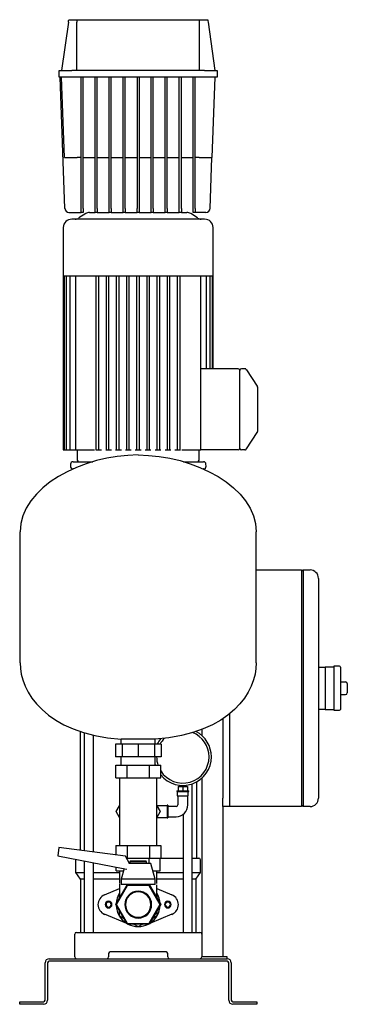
# Model space of a CAD drawing. Header units: millimetres. Extents: x 14 to 1272, y 16 to 1181.
# Tile 4 of 4: x 885 to 1272, y 16 to 1181. Entities that reach past the tile are written whole.
import ezdxf

# ---------------------------------------------------------------- set-up
doc = ezdxf.new("R2010")
doc.units = ezdxf.units.MM

msp = doc.modelspace()

# ---------------------------------------------------------------- linework, layer by layer
at = {"color": 7, "linetype": 'Continuous', "lineweight": 25}
for p, q in [((942.2, 1178.1), (934.2, 1121.2)), ((942.7, 1181.2), (952.2, 1181.2)), ((952.2, 1181.2), (1097.2, 1181.2)), ((952.2, 1121.2), (952.2, 1178.1)), ((1097.2, 1181.2), (1106.8, 1181.2)), ((1097.2, 1121.2), (1097.2, 1178.1)), ((1107.2, 1178.1), (1115.2, 1121.2)), ((931.2, 1113.2), (931.2, 1121.2)), ((931.2, 1121.2), (946.2, 1121.2)), ((1103.2, 1121.2), (946.2, 1121.2)), ((1103.2, 1121.2), (1118.2, 1121.2)), ((1118.2, 1121.2), (1118.2, 1113.2)), ((946.2, 1113.2), (931.2, 1113.2)), ((937.9, 958), (932.5, 1113.2)), ((937.5, 1018.2), (934.2, 1113.2)), ((1103.2, 1113.2), (946.2, 1113.2)), ((957.2, 958), (957.2, 1113.2)), ((959.7, 958), (959.7, 1113.2)), ((973.8, 958), (973.8, 1113.2)), ((976.3, 958), (976.3, 1113.2)), ((990.4, 958), (990.4, 1113.2)), ((992.9, 958), (992.9, 1113.2)), ((1006.9, 958), (1006.9, 1113.2)), ((1009.4, 958), (1009.4, 1113.2)), ((1023.5, 1113.2), (1023.5, 958)), ((1026, 1113.2), (1026, 958)), ((1040, 958), (1040, 1113.2)), ((1042.5, 958), (1042.5, 1113.2)), ((1056.6, 958), (1056.6, 1113.2)), ((1059.1, 958), (1059.1, 1113.2)), ((1073.2, 958), (1073.2, 1113.2)), ((1075.7, 958), (1075.7, 1113.2)), ((1089.7, 958), (1089.7, 1113.2)), ((1092.2, 958), (1092.2, 1113.2)), ((1118.2, 1113.2), (1103.2, 1113.2)), ((1115.2, 1113.2), (1111.9, 1018.2)), ((957.2, 1018.2), (952.5, 1018.2)), ((959.7, 1018.2), (973.8, 1018.2)), ((976.3, 1018.2), (990.4, 1018.2)), ((992.9, 1018.2), (1006.9, 1018.2)), ((1009.4, 1018.2), (1023.5, 1018.2)), ((1026, 1018.2), (1040, 1018.2)), ((1042.5, 1018.2), (1056.6, 1018.2)), ((1059.1, 1018.2), (1073.2, 1018.2)), ((1075.7, 1018.2), (1089.7, 1018.2)), ((1096.9, 1018.2), (1092.2, 1018.2)), ((1109.8, 958), (1111.9, 1018.2)), ((957.2, 953.2), (957.2, 958)), ((959.7, 958), (959.7, 953.2)), ((973.8, 953.2), (973.8, 958)), ((976.3, 958), (976.3, 953.2)), ((990.4, 953.2), (990.4, 958)), ((992.9, 958), (992.9, 953.2)), ((1006.9, 953.2), (1006.9, 958)), ((1009.4, 958), (1009.4, 953.2)), ((1023.5, 953.2), (1023.5, 958)), ((1026, 958), (1026, 953.2)), ((1040, 953.2), (1040, 958)), ((1042.5, 958), (1042.5, 953.2)), ((1056.6, 953.2), (1056.6, 958)), ((1059.1, 958), (1059.1, 953.2)), ((1073.2, 953.2), (1073.2, 958)), ((1075.7, 958), (1075.7, 953.2)), ((1089.7, 953.2), (1089.7, 958)), ((1092.2, 958), (1092.2, 953.2)), ((942.9, 953.2), (957.2, 953.2)), ((1024.7, 945.2), (946.2, 945.2)), ((962.7, 951.9), (954.7, 946.6)), ((959.7, 953.2), (957.2, 953.2)), ((967.2, 953.2), (973.8, 953.2)), ((976.3, 953.2), (973.8, 953.2)), ((976.3, 953.2), (990.4, 953.2)), ((992.9, 953.2), (990.4, 953.2)), ((992.9, 953.2), (1006.9, 953.2)), ((1009.4, 953.2), (1006.9, 953.2)), ((1009.4, 953.2), (1023.5, 953.2)), ((1026, 953.2), (1023.5, 953.2)), ((1103.2, 945.2), (1024.7, 945.2)), ((1026, 953.2), (1040, 953.2)), ((1042.5, 953.2), (1040, 953.2)), ((1042.5, 953.2), (1056.6, 953.2)), ((1059.1, 953.2), (1056.6, 953.2)), ((1059.1, 953.2), (1073.2, 953.2)), ((1075.7, 953.2), (1073.2, 953.2)), ((1075.7, 953.2), (1082.3, 953.2)), ((1094.7, 946.6), (1086.7, 951.9)), ((1092.2, 953.2), (1089.7, 953.2)), ((1104.8, 953.2), (1092.2, 953.2)), ((936.2, 935.2), (936.2, 878.2)), ((1113.2, 878.2), (1113.2, 935.2)), ((936.2, 878.2), (936.2, 672.2)), ((936.2, 878.2), (937.1, 878.2)), ((937.1, 878.2), (937.1, 672.2)), ((937.1, 878.2), (939.7, 878.2)), ((939.7, 878.2), (939.6, 672.2)), ((939.7, 878.2), (944.2, 878.2)), ((944, 878.2), (944, 672.2)), ((944.2, 878.2), (950.9, 878.2)), ((950.7, 878.2), (950.7, 672.2)), ((950.9, 878.2), (975.9, 878.2)), ((975.2, 672.2), (975.2, 878.2)), ((975.9, 878.2), (988.1, 878.2)), ((978.2, 672.2), (978.2, 878.2)), ((987.2, 672.2), (987.2, 878.2)), ((988.1, 878.2), (1000.3, 878.2)), ((990.2, 672.2), (990.2, 878.2)), ((999.2, 672.2), (999.2, 878.2)), ((1000.3, 878.2), (1012.5, 878.2)), ((1002.2, 672.2), (1002.2, 878.2)), ((1011.2, 672.2), (1011.2, 878.2)), ((1012.5, 878.2), (1024.7, 878.2)), ((1014.2, 672.2), (1014.2, 878.2)), ((1023.2, 672.2), (1023.2, 878.2)), ((1024.7, 878.2), (1036.9, 878.2)), ((1026.2, 672.2), (1026.2, 878.2)), ((1035.2, 672.2), (1035.2, 878.2)), ((1036.9, 878.2), (1049.1, 878.2)), ((1038.2, 672.2), (1038.2, 878.2)), ((1047.2, 672.2), (1047.2, 878.2)), ((1049.1, 878.2), (1061.4, 878.2)), ((1050.2, 672.2), (1050.2, 878.2)), ((1059.2, 672.2), (1059.2, 878.2)), ((1061.4, 878.2), (1073.6, 878.2)), ((1062.2, 672.2), (1062.2, 878.2)), ((1071.2, 672.2), (1071.2, 878.2)), ((1073.6, 878.2), (1098.5, 878.2)), ((1074.2, 672.2), (1074.2, 878.2)), ((1098.5, 878.2), (1105.3, 878.2)), ((1098.8, 760.2), (1098.8, 878.2)), ((1105.3, 878.2), (1109.8, 878.2)), ((1105.4, 768.2), (1105.4, 878.2)), ((1109.9, 768.2), (1109.8, 878.2)), ((1109.8, 878.2), (1112.4, 878.2)), ((1112.4, 768.2), (1112.4, 878.2)), ((1112.4, 878.2), (1113.2, 878.2)), ((1113.2, 768.2), (1113.2, 878.2)), ((1142.7, 768.2), (1098.8, 768.2)), ((1098.8, 672.2), (1098.8, 760.2)), ((1144.7, 760.2), (1144.7, 766.3)), ((1144.7, 680.2), (1144.7, 760.2)), ((1150.7, 768.2), (1146.6, 768.2)), ((1150.7, 768.2), (1150.7, 768.2)), ((1152.2, 767.5), (1151.8, 767.8)), ((1152.8, 766.4), (1152.6, 766.9)), ((1152.6, 766.9), (1165.4, 747.7)), ((1165.6, 747.1), (1165.4, 747.7)), ((1165.7, 746.9), (1165.5, 747.2)), ((1165.7, 746.7), (1165.7, 746.7)), ((1165.7, 746.7), (1165.7, 746.6)), ((1165.7, 743.3), (1165.7, 697.2)), ((1152.6, 673.5), (1165.4, 692.7)), ((1144.7, 678.1), (1144.7, 680.2)), ((936.2, 672.2), (937.1, 672.2)), ((937.1, 672.2), (938.6, 672.2)), ((938.6, 672.2), (939.6, 672.2)), ((939.6, 672.2), (941.1, 672.2)), ((941.1, 672.2), (944, 672.2)), ((944, 672.2), (945.5, 672.2)), ((945.5, 672.2), (950.7, 672.2)), ((950.7, 672.2), (952.2, 672.2)), ((952.2, 672.2), (971.6, 672.2)), ((952.7, 672.2), (952.7, 660.2)), ((971.6, 672.2), (973, 672.2)), ((974.6, 672.2), (975.2, 672.2)), ((975.2, 672.2), (976.7, 672.2)), ((976.7, 672.2), (978.2, 672.2)), ((978.2, 672.2), (981.4, 672.2)), ((986.3, 672.2), (987.2, 672.2)), ((987.2, 672.2), (988.7, 672.2)), ((988.7, 672.2), (990.2, 672.2)), ((990.2, 672.2), (993.1, 672.2)), ((998, 672.2), (999.2, 672.2)), ((999.2, 672.2), (1000.7, 672.2)), ((1000.7, 672.2), (1002.2, 672.2)), ((1002.2, 672.2), (1004.8, 672.2)), ((1009.7, 672.2), (1011.2, 672.2)), ((1011.2, 672.2), (1012.7, 672.2)), ((1012.7, 672.2), (1014.2, 672.2)), ((1014.2, 672.2), (1016.5, 672.2)), ((1021.3, 672.2), (1023.2, 672.2)), ((1023.2, 672.2), (1024.7, 672.2)), ((1024.7, 672.2), (1026.2, 672.2)), ((1026.2, 672.2), (1028.1, 672.2)), ((1033, 672.2), (1035.2, 672.2)), ((1035.2, 672.2), (1036.7, 672.2)), ((1036.7, 672.2), (1038.2, 672.2)), ((1038.2, 672.2), (1039.8, 672.2)), ((1044.7, 672.2), (1047.2, 672.2)), ((1047.2, 672.2), (1048.7, 672.2)), ((1048.7, 672.2), (1050.2, 672.2)), ((1050.2, 672.2), (1051.5, 672.2)), ((1056.4, 672.2), (1059.2, 672.2)), ((1059.2, 672.2), (1060.7, 672.2)), ((1060.7, 672.2), (1062.2, 672.2)), ((1062.2, 672.2), (1063.2, 672.2)), ((1068, 672.2), (1071.2, 672.2)), ((1071.2, 672.2), (1072.7, 672.2)), ((1072.7, 672.2), (1074.2, 672.2)), ((1074.2, 672.2), (1074.8, 672.2)), ((1076.4, 672.2), (1077.9, 672.2)), ((1077.9, 672.2), (1097.3, 672.2)), ((1096.7, 660.2), (1096.7, 672.2)), ((1097.3, 672.2), (1098.8, 672.2)), ((1098.8, 672.2), (1098.8, 672.2)), ((1142.7, 672.2), (1098.8, 672.2)), ((1144.7, 674.1), (1144.7, 674.5)), ((1150.7, 672.2), (1146.6, 672.2)), ((1150.7, 672.2), (1150.7, 672.3)), ((1150.7, 672.2), (1150.7, 672.3)), ((1152.6, 673.5), (1152.8, 674)), ((944.7, 655.3), (944.6, 652.8)), ((947.7, 658.2), (971.1, 658.2)), ((1078.4, 658.2), (1101.8, 658.2)), ((1104.9, 652.8), (1104.8, 655.3)), ((948, 649.7), (947.6, 649.7)), ((1101.9, 649.7), (1101.4, 649.7)), ((885.2, 420.2), (885.2, 575.2)), ((1164.2, 420.2), (1164.2, 575.2)), ((1164.2, 530.2), (1217.7, 530.2)), ((1217.7, 528.2), (1219.7, 530.2)), ((1217.7, 530.2), (1217.7, 510.2)), ((1219.7, 530.2), (1219.7, 510.2)), ((1219.7, 530.2), (1227.7, 530.2)), ((1237.7, 520.2), (1237.7, 510.2)), ((1217.7, 510.2), (1217.7, 270.2)), ((1219.7, 510.2), (1219.7, 270.2)), ((1237.7, 510.2), (1237.7, 270.2)), ((1237.7, 415.2), (1245.7, 415.2)), ((1255.7, 415.2), (1245.7, 415.2)), ((1245.7, 415.2), (1245.7, 405.2)), ((1262.7, 416.2), (1255.7, 416.2)), ((1255.7, 416.2), (1255.7, 390.2)), ((1263.7, 415.2), (1263.7, 365.2)), ((1245.7, 405.2), (1245.7, 390.2)), ((1263.7, 397.7), (1269.7, 397.7)), ((1245.7, 390.2), (1245.7, 375.2)), ((1255.7, 390.2), (1255.7, 364.2)), ((1271.7, 395.7), (1271.7, 384.7)), ((1245.7, 375.2), (1245.7, 365.2)), ((1263.7, 382.7), (1269.7, 382.7)), ((1245.7, 365.2), (1237.7, 365.2)), ((1245.7, 365.2), (1255.7, 365.2)), ((1255.7, 364.2), (1262.7, 364.2)), ((1124.7, 354.1), (1124.7, 260.2)), ((1132.7, 360.1), (1132.7, 270.2)), ((1132.7, 360.1), (1132.7, 260.2)), ((956, 339.2), (956, 198.6)), ((1093.5, 339.2), (1093.5, 338.7)), ((1099.7, 341.4), (1099.7, 334.3)), ((961, 337.6), (961, 197.9)), ((971.8, 196.5), (971.8, 334.8)), ((1044.7, 329.9), (1004.7, 329.9)), ((1004.7, 324.2), (1004.7, 329.9)), ((1044.7, 324.2), (1044.7, 329.9)), ((997.7, 324.2), (997.7, 309.2)), ((1005.6, 324.2), (997.7, 324.2)), ((1005.6, 324.2), (1005.6, 309.2)), ((1024.7, 324.2), (1005.6, 324.2)), ((1024.7, 324.2), (1024.7, 309.2)), ((1043.9, 324.2), (1024.7, 324.2)), ((1043.9, 324.2), (1043.9, 309.2)), ((1051.8, 324.2), (1043.9, 324.2)), ((1051.8, 324.2), (1051.8, 309.2)), ((1005.6, 309.2), (997.7, 309.2)), ((1004.7, 299.2), (1004.7, 309.2)), ((1024.7, 309.2), (1005.6, 309.2)), ((1043.9, 309.2), (1024.7, 309.2)), ((1051.8, 309.2), (1043.9, 309.2)), ((1044.7, 299.2), (1044.7, 309.2)), ((1046.4, 309.2), (1046.4, 309)), ((998.2, 284.2), (998.2, 299.2)), ((998.2, 299.2), (1011.5, 299.2)), ((1011.5, 284.2), (1011.5, 299.2)), ((1011.5, 299.2), (1038, 299.2)), ((1038, 284.2), (1038, 299.2)), ((1038, 299.2), (1051.3, 299.2)), ((1045.1, 299.2), (1044.7, 300.5)), ((1051.3, 284.2), (1051.3, 299.2)), ((998.2, 284.2), (1011.5, 284.2)), ((1002.7, 284.2), (1002.7, 269.2)), ((1011.5, 284.2), (1038, 284.2)), ((1038, 284.2), (1051.3, 284.2)), ((1046.7, 269.2), (1046.7, 284.2)), ((1099.7, 283.7), (1099.7, 99.2)), ((1002.7, 269.2), (1002.7, 219.2)), ((1046.7, 219.2), (1046.7, 269.2)), ((1070.4, 269), (1070.4, 268)), ((1070.4, 269), (1077.4, 269)), ((1070.4, 268), (1077.4, 268)), ((1070.9, 268), (1070.9, 263)), ((1071.9, 274), (1071.9, 269)), ((1071.9, 274), (1077.4, 274)), ((1073.3, 275.5), (1073.3, 274)), ((1077.4, 274), (1077.4, 269)), ((1077.4, 274), (1082.9, 274)), ((1077.4, 269), (1084.4, 269)), ((1077.4, 268), (1084.4, 268)), ((1081.5, 274), (1081.5, 275.5)), ((1082.9, 274), (1082.9, 269)), ((1083.9, 263), (1083.9, 268)), ((1084.4, 268), (1084.4, 269)), ((1088.4, 101.2), (1088.4, 277.1)), ((1093.5, 279.4), (1093.5, 189.2)), ((1217.7, 270.2), (1217.7, 250.2)), ((1219.7, 270.2), (1219.7, 250.2)), ((1237.7, 270.2), (1237.7, 260.2)), ((1070.9, 263), (1077.4, 263)), ((1071.4, 263), (1071.4, 252.2)), ((1077.4, 263), (1083.9, 263)), ((1083.4, 252.2), (1083.4, 263)), ((1124.7, 250.2), (1124.7, 260.2)), ((1132.7, 260.2), (1132.7, 250.2)), ((998.8, 244.2), (1002.7, 251.1)), ((1058.9, 251.2), (1046.7, 251.2)), ((1046.7, 251.1), (1050.7, 244.2)), ((1059.9, 251.7), (1058.9, 251.7)), ((1058.9, 251.7), (1058.9, 244.2)), ((1059.9, 251.7), (1059.9, 244.2)), ((1069.4, 250.2), (1059.9, 250.2)), ((1124.7, 250.2), (1124.7, 72.2)), ((1132.7, 250.2), (1124.7, 250.2)), ((1217.7, 250.2), (1132.7, 250.2)), ((1219.7, 250.2), (1217.7, 252.2)), ((1227.7, 250.2), (1219.7, 250.2)), ((1002.7, 237.3), (998.8, 244.2)), ((1050.7, 244.2), (1046.7, 237.3)), ((1046.7, 237.2), (1058.9, 237.2)), ((1058.9, 244.2), (1058.9, 236.7)), ((1058.9, 236.7), (1059.9, 236.7)), ((1059.9, 244.2), (1059.9, 236.7)), ((1059.9, 238.2), (1069.4, 238.2)), ((1077.7, 241), (1077.7, 101.2)), ((1002.7, 219.2), (1002.7, 204.2)), ((1046.7, 204.2), (1046.7, 219.2)), ((931.1, 201.9), (929.8, 192)), ((1009.9, 191.5), (931.1, 201.9)), ((998.2, 204.2), (998.2, 193)), ((998.2, 204.2), (1011.5, 204.2)), ((1011.5, 204.2), (1011.5, 189.2)), ((1011.5, 204.2), (1038, 204.2)), ((1038, 204.2), (1038, 189.2)), ((1038, 204.2), (1051.3, 204.2)), ((1051.3, 204.2), (1051.3, 189.2)), ((929.8, 192), (1007.1, 177)), ((951.2, 172.1), (951.2, 187.2)), ((1014.3, 182.9), (1009.9, 191.5)), ((1011, 189.2), (1011.5, 189.2)), ((1011.5, 189.2), (1038, 189.2)), ((1011.7, 187.9), (1011.7, 189.2)), ((1037.7, 182.9), (1037.7, 189.2)), ((1038, 189.2), (1051.3, 189.2)), ((1050.7, 174.2), (1050.7, 189.2)), ((1051.3, 189.2), (1077.7, 189.2)), ((1088.4, 189.2), (1096.2, 189.2)), ((1098.2, 172.1), (1098.2, 187.2)), ((961, 186), (961, 101.2)), ((971.8, 101.2), (971.8, 183.9)), ((998.8, 174.2), (998.8, 178.6)), ((1008.1, 176.8), (1004.7, 164.1)), ((1007.1, 177), (1011.2, 176.1)), ((1024.7, 182.9), (1013.6, 182.9)), ((1015.7, 185.9), (1014.7, 184.9)), ((1014.7, 184.9), (1014.7, 182.9)), ((1024.7, 184.9), (1014.7, 184.9)), ((1015.7, 185.9), (1024.7, 185.9)), ((1024.7, 185.9), (1033.7, 185.9)), ((1034.7, 184.9), (1024.7, 184.9)), ((1039.7, 182.9), (1024.7, 182.9)), ((1034.7, 184.9), (1033.7, 185.9)), ((1034.7, 182.9), (1034.7, 184.9)), ((1044.7, 164.1), (1039.7, 182.9)), ((951.2, 172.1), (961, 172.1)), ((956.7, 164.2), (951.2, 172.1)), ((961, 164.2), (956.7, 164.2)), ((956.7, 164.2), (956.7, 101.2)), ((971.8, 172.1), (1002.7, 172.1)), ((1002.7, 164.2), (971.8, 164.2)), ((998.8, 174.2), (1007.4, 174.2)), ((1002.7, 174.2), (1002.7, 159.2)), ((1004.7, 164.1), (1004.7, 157.9)), ((1024.7, 164.1), (1004.7, 164.1)), ((1044.7, 164.1), (1024.7, 164.1)), ((1042, 174.2), (1050.7, 174.2)), ((1044.7, 157.9), (1044.7, 164.1)), ((1046.7, 159.2), (1046.7, 174.2)), ((1046.7, 172.1), (1077.7, 172.1)), ((1077.7, 164.2), (1046.7, 164.2)), ((1088.4, 172.1), (1098.2, 172.1)), ((1092.7, 164.2), (1088.4, 164.2)), ((1092.7, 164.2), (1098.2, 172.1)), ((1092.7, 164.2), (1092.7, 101.2)), ((984.9, 145.8), (1002.7, 153.2)), ((998.2, 134.2), (1011.5, 157.2)), ((1011.7, 156.7), (998.8, 134.2)), ((1002.7, 158.3), (1002.7, 142.1)), ((1024.7, 157.9), (1004.7, 157.9)), ((1011.5, 157.2), (1014.7, 157.2)), ((1037.7, 156.7), (1011.7, 156.7)), ((1014.7, 157.9), (1014.7, 156.7)), ((1044.7, 157.9), (1024.7, 157.9)), ((1034.7, 156.7), (1034.7, 157.9)), ((1034.7, 157.2), (1038, 157.2)), ((1050.7, 134.2), (1037.7, 156.7)), ((1038, 157.2), (1051.3, 134.2)), ((1046.7, 142.1), (1046.7, 157.6)), ((1046.7, 153.2), (1064.6, 145.8)), ((1002.7, 147.5), (1002.2, 147.2)), ((1002.2, 147.2), (1002.2, 141.3)), ((1047.2, 147.2), (1046.7, 147.5)), ((1047.2, 141.3), (1047.2, 147.2)), ((1011.5, 111.2), (998.2, 134.2)), ((998.8, 134.2), (1011.7, 111.7)), ((1037.7, 111.7), (1050.7, 134.2)), ((1051.3, 134.2), (1038, 111.2)), ((1011.2, 111.7), (984.9, 122.7)), ((1002.2, 127.2), (1002.2, 121.2)), ((1002.2, 121.2), (1007.4, 118.3)), ((1064.6, 122.7), (1038.3, 111.7)), ((1042.1, 118.3), (1047.2, 121.2)), ((1047.2, 121.2), (1047.2, 127.2)), ((1038, 111.2), (1011.5, 111.2)), ((1011.7, 111.7), (1037.7, 111.7)), ((1014.7, 110.2), (1012.3, 111.2)), ((1019.6, 111.2), (1024.7, 108.2)), ((1024.7, 108.2), (1029.9, 111.2)), ((1037.1, 111.2), (1034.8, 110.2)), ((949.7, 72.2), (949.7, 99.2)), ((951.7, 101.2), (962.7, 101.2)), ((962.7, 101.2), (1086.7, 101.2)), ((1086.7, 101.2), (1097.7, 101.2)), ((1099.7, 99.2), (1099.7, 72.2)), ((919.7, 70.2), (1129.7, 70.2)), ((989.7, 76.2), (989.7, 72.2)), ((1057.7, 78.2), (991.7, 78.2)), ((1059.7, 72.2), (1059.7, 76.2)), ((1129.7, 72.2), (1099.7, 72.2)), ((1129.7, 70.2), (1129.7, 72.2)), ((914.7, 21.2), (914.7, 65.2)), ((917.7, 65.2), (917.7, 21.2)), ((1129.7, 67.2), (919.7, 67.2)), ((1131.7, 21.2), (1131.7, 65.2)), ((1134.7, 65.2), (1134.7, 21.2)), ((884.7, 16.2), (884.7, 19.2)), ((884.7, 19.2), (889.7, 19.2)), ((889.7, 16.2), (884.7, 16.2)), ((889.7, 19.2), (912.7, 19.2)), ((912.7, 16.2), (889.7, 16.2)), ((1136.7, 19.2), (1159.7, 19.2)), ((1159.7, 16.2), (1136.7, 16.2)), ((1159.7, 19.2), (1164.7, 19.2)), ((1164.7, 16.2), (1159.7, 16.2)), ((1164.7, 19.2), (1164.7, 16.2))]:
    msp.add_line(p, q, dxfattribs=at)
at = {"color": 7, "linetype": 'Continuous', "lineweight": 25, "flags": 128}
msp.add_lwpolyline([(951.2, 187.2), (951.3, 187.6), (951.3, 187.8)], dxfattribs=at)
at = {"color": 7, "linetype": 'Continuous', "lineweight": 25}
for centre, radius, start, end in [((942.9, 958.2), 5, 182, 270), ((1104.8, 958.2), 5, 270, 358), ((946.2, 935.2), 10, 90, 180), ((950.3, 953.2), 8, 270, 303.6901), ((967.2, 945.2), 8, 90, 123.6901), ((1082.3, 945.2), 8, 56.3099, 90), ((1099.2, 953.2), 8, 236.3099, 270), ((1103.2, 935.2), 10, 0, 90), ((1142.7, 766.2), 2, 2.8659, 90.0717), ((1146.6, 766.3), 1.9, 90, 180), ((1150.7, 766.2), 2, 33.6901, 64.5973), ((1163.7, 746.6), 2, 358.5812, 33.7209), ((1163.7, 693.8), 2, 326.3099, 0), ((1142.7, 674.2), 2, 269.9283, 357.1341), ((1146.6, 674.1), 1.9, 180, 270), ((1150.7, 674.2), 2, 300.908, 326.3099), ((947.6, 652.7), 3, 178.5, 270), ((947.7, 655.2), 3, 90, 178.5), ((954.7, 660.2), 2, 180, 270), ((1094.7, 660.2), 2, 270, 0), ((1101.8, 655.2), 3, 1.5, 90), ((1101.9, 652.7), 3, 270, 1.5), ((1227.7, 520.2), 10, 0, 90), ((1262.7, 415.2), 1, 360, 90), ((1269.7, 395.7), 2, 0, 90), ((1269.7, 384.7), 2, 270, 0), ((1262.7, 365.2), 1, 270, 0), ((1077.4, 309), 33.8, 0, 62.6426), ((1077.4, 309), 33.8, 140.0301, 153.2326), ((1077.4, 309), 30.9, 134.7488, 150.5861), ((1077.4, 309), 31, 0, 68.4099), ((1077.4, 309), 30.9, 180, 198.4598), ((1077.4, 309), 33.8, 219.3675, 0), ((1077.4, 309), 31, 212.5381, 0), ((1227.7, 260.2), 10, 270, 0), ((1069.4, 252.2), 2, 270, 360), ((1069.4, 252.2), 14, 270, 0), ((1096.2, 187.2), 2, 0, 90), ((989.7, 134.2), 12.5, 112.6881, 180), ((1024.7, 134.2), 26, 147.7958, 177.7958), ((1024.7, 134.2), 15.9, 0, 180), ((1024.7, 134.2), 15, 0, 180), ((1024.7, 134.2), 26, 2.2042, 32.2042), ((1059.7, 134.2), 12.5, 292.6881, 67.3119), ((989.7, 134.2), 12.5, 180, 247.3119), ((989.7, 134.2), 4, 0, 180), ((989.7, 134.2), 4, 180, 0), ((989.7, 134.2), 3, 0, 180), ((989.7, 134.2), 3, 180, 0), ((1024.7, 134.2), 26, 182.2042, 237.7958), ((1024.7, 134.2), 15.9, 180, 0), ((1024.7, 134.2), 15, 180, 0), ((1024.7, 134.2), 26, 302.2042, 357.7958), ((1059.7, 134.2), 4, 0, 180), ((1059.7, 134.2), 4, 180, 0), ((1059.7, 134.2), 3, 0, 180), ((1059.7, 134.2), 3, 180, 0), ((1024.7, 134.2), 26, 242.2042, 297.7958), ((951.7, 99.2), 2, 90, 180), ((1097.7, 99.2), 2, 0, 90), ((919.7, 65.2), 5, 90, 180), ((951.7, 72.2), 2, 180, 270), ((987.7, 72.2), 2, 270, 0), ((991.7, 76.2), 2, 90, 180), ((1057.7, 76.2), 2, 0, 90), ((1061.7, 72.2), 2, 180, 270), ((1097.7, 72.2), 2, 270, 0), ((1129.7, 65.2), 5, 0, 90), ((919.7, 65.2), 2, 90, 180), ((1129.7, 65.2), 2, 0, 90), ((912.7, 21.2), 2, 270, 0), ((912.7, 21.2), 5, 270, 0), ((1136.7, 21.2), 5, 180, 270), ((1136.7, 21.2), 2, 180, 270)]:
    msp.add_arc(centre, radius, start, end, dxfattribs=at)
for points in [[(942.2, 1178.1), (942.4, 1179.2), (942.5, 1180.2), (942.7, 1181.2)], [(952.2, 1181.2), (952.2, 1180.2), (952.2, 1179.2), (952.2, 1178.1)], [(1097.2, 1178.1), (1097.2, 1179.2), (1097.2, 1180.2), (1097.2, 1181.2)], [(1106.8, 1181.2), (1106.9, 1180.2), (1107.1, 1179.2), (1107.2, 1178.1)], [(1024.7, 666.2), (959.2, 666.2), (885.2, 628.4), (885.2, 575.2)], [(1024.7, 666.2), (1090.2, 666.2), (1164.2, 628.4), (1164.2, 575.2)], [(885.2, 420.2), (885.2, 386.6), (914.4, 336.4), (1004.7, 329.9)], [(1164.2, 420.2), (1164.2, 386.6), (1135, 336.4), (1044.7, 329.9)]]:
    msp.add_open_spline(points, degree=3, dxfattribs=at)
for points, knots in [([(937.5, 1018.2), (937.5, 1018.2), (937.6, 1018.2), (938, 1018.2), (938.2, 1018.2), (939, 1018.2), (939.4, 1018.2), (940.6, 1018.2), (941.2, 1018.2), (942.7, 1018.2), (943.5, 1018.2), (945.2, 1018.2), (946.1, 1018.2), (947.9, 1018.2), (948.9, 1018.2), (950.7, 1018.2), (951.7, 1018.2), (952.5, 1018.2)], [0, 0, 0, 0, 0.125, 0.125, 0.25, 0.25, 0.375, 0.375, 0.5, 0.5, 0.625, 0.625, 0.75, 0.75, 0.875, 0.875, 1, 1, 1, 1]), ([(1096.9, 1018.2), (1097.8, 1018.2), (1098.7, 1018.2), (1100.6, 1018.2), (1101.5, 1018.2), (1103.4, 1018.2), (1104.3, 1018.2), (1106, 1018.2), (1106.8, 1018.2), (1108.3, 1018.2), (1108.9, 1018.2), (1110, 1018.2), (1110.5, 1018.2), (1111.2, 1018.2), (1111.5, 1018.2), (1111.8, 1018.2), (1111.9, 1018.2), (1111.9, 1018.2)], [0, 0, 0, 0, 0.125, 0.125, 0.25, 0.25, 0.375, 0.375, 0.5, 0.5, 0.625, 0.625, 0.75, 0.75, 0.875, 0.875, 1, 1, 1, 1]), ([(1152, 767.7), (1151.9, 767.8), (1151.7, 768), (1151.3, 768.1), (1150.9, 768.2), (1150.7, 768.2), (1150.7, 768.2)], [0, 0, 0, 0, 0.252386, 0.506441, 0.757181, 1, 1, 1, 1]), ([(1152.6, 766.9), (1152.5, 767), (1152.4, 767.2), (1152.4, 767.3), (1152.3, 767.3)], [0, 0, 0, 0, 0.659368, 1, 1, 1, 1]), ([(1165.7, 746.6), (1165.7, 746.5), (1165.7, 746.5), (1165.7, 746.2), (1165.7, 745.6), (1165.7, 744.6), (1165.7, 743.7), (1165.7, 743.3)], [0, 0, 0, 0, 0.044857, 0.255125, 0.452818, 0.702806, 1, 1, 1, 1]), ([(1165.7, 697.2), (1165.7, 696.6), (1165.7, 696.2), (1165.7, 695.4), (1165.7, 695), (1165.7, 694.5), (1165.7, 694.2), (1165.7, 693.9), (1165.7, 693.8), (1165.7, 693.8)], [0, 0, 0, 0, 0.25, 0.25, 0.5, 0.5, 0.75, 0.75, 1, 1, 1, 1]), ([(1144.7, 674.5), (1144.7, 674.5), (1144.7, 674.6), (1144.7, 674.6), (1144.7, 674.7), (1144.7, 674.9), (1144.7, 675.1), (1144.7, 675.4), (1144.7, 675.9), (1144.7, 676.4), (1144.7, 676.8), (1144.7, 677.2), (1144.7, 677.5), (1144.7, 677.8), (1144.7, 678), (1144.7, 678.1)], [0, 0, 0, 0, 0.031428, 0.072688, 0.123748, 0.184572, 0.255119, 0.363718, 0.499708, 0.628127, 0.744465, 0.807772, 0.871289, 0.936662, 1, 1, 1, 1]), ([(1150.7, 672.2), (1150.7, 672.2), (1150.9, 672.2), (1151.3, 672.3), (1152, 672.7), (1152.3, 673.1), (1152.5, 673.4)], [0, 0, 0, 0, 0.097436, 0.196872, 0.41675, 1, 1, 1, 1]), ([(1152.3, 673.1), (1152.3, 673.1), (1152.3, 673.1), (1152.4, 673.3), (1152.5, 673.4), (1152.6, 673.5)], [0, 0, 0, 0, 0.5, 0.5, 1, 1, 1, 1])]:
    msp.add_open_spline(points, degree=3, knots=knots, dxfattribs=at)

doc.saveas('drawing.dxf')
